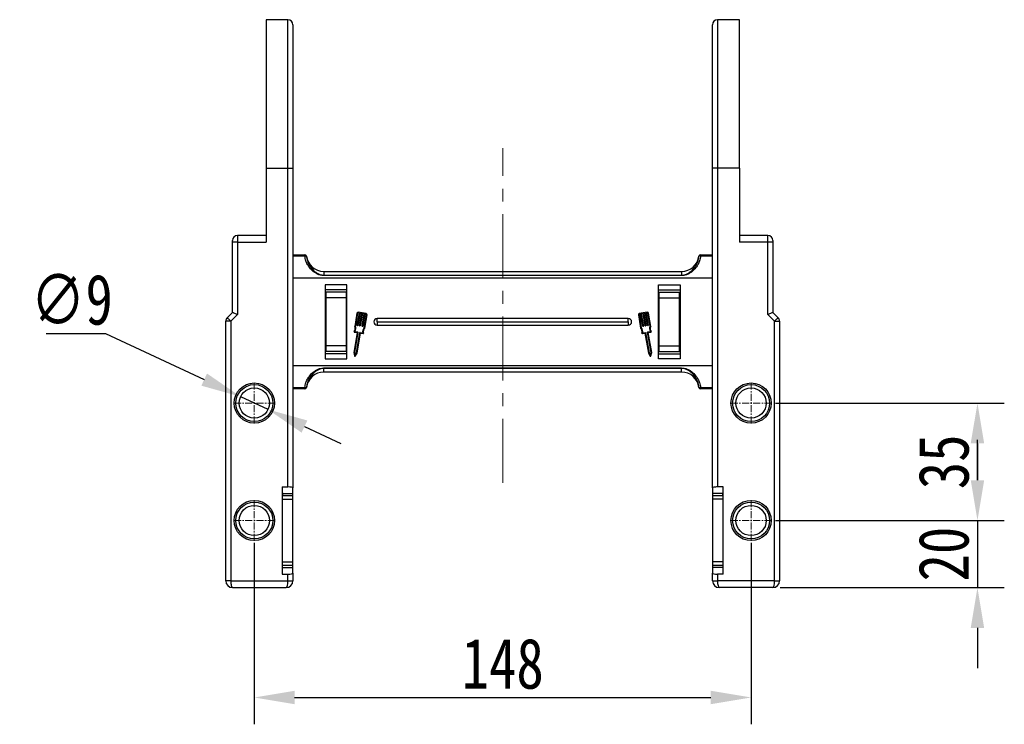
# Model space of a CAD drawing. Header units: millimetres. Extents: x -1637 to 445, y 81 to 1539.
# Tile 4 of 52: x -1378 to -1085, y 625 to 835. Entities that reach past the tile are written whole.
import ezdxf

# ---------------------------------------------------------------- set-up
doc = ezdxf.new("R2010")
doc.units = ezdxf.units.MM
doc.linetypes.add('CENTER', pattern=[0.6, 0.375, -0.075, 0.075, -0.075])
doc.linetypes.add('CENTERX2', pattern=[20.32, 12.7, -2.54, 2.54, -2.54])
doc.styles.get("Standard").update_dxf_attribs({"font": '仿宋_GB2312.ttf', "width": 0.8})
doc.dimstyles.new('ISO-60.1', dxfattribs={"dimtxt": 15, "dimasz": 12, "dimexe": 8, "dimexo": 0.625, "dimgap": 2.5, "dimtad": 1, "dimdsep": 46, "dimtxsty": 'Standard', "dimcen": 2.5, "dimadec": 0, "dimazin": 0, "dimtfac": 1, "dimtmove": 0, "dimatfit": 3, "dimfxl": 0, "dimarcsym": 0})
doc.dimstyles.new('副本 ISO-60.1', dxfattribs={"dimtxt": 15, "dimasz": 12, "dimexe": 8, "dimexo": 0.625, "dimgap": 2.5, "dimtad": 1, "dimtoh": 1, "dimdsep": 46, "dimtxsty": 'Standard', "dimcen": 2.5, "dimadec": 0, "dimazin": 0, "dimtfac": 1, "dimtmove": 0, "dimatfit": 3, "dimfxl": 0, "dimarcsym": 0})

# ---------------------------------------------------------------- blocks, each defined once
blk = doc.blocks.new('*D3485')
at = {"color": 0, "lineweight": -2}
for p, q in [((-1369.97, 741.2), (-1352.27, 741.2)), ((-1352.27, 741.2), (-1322.91, 727.45)), ((-1303.89, 718.54), (-1312.04, 722.36)), ((-1293.03, 713.45), (-1282.16, 708.37))]:
    blk.add_line(p, q, dxfattribs=at)
at = {"color": 0, "lineweight": 9}
for points in [[(-1322.06, 729.26), (-1323.76, 725.64), (-1312.04, 722.36)], [(-1292.18, 715.27), (-1293.88, 711.64), (-1303.89, 718.54)]]:
    blk.add_solid(points, dxfattribs=at)
at = {"layer": 'Defpoints', "color": 0, "lineweight": 9}
for p in [(-1312.04, 722.36), (-1303.89, 718.54)]:
    blk.add_point(p, dxfattribs=at)
at = {"color": 0, "lineweight": 9, "insert": (-1362.37, 751.2), "char_height": 15, "attachment_point": 5}
blk.add_mtext('∅9', dxfattribs=at)
blk = doc.blocks.new('*D3486')
at = {"color": 0, "lineweight": -2}
for p, q in [((-1152.74, 720.45), (-1084.53, 720.45)), ((-1092.53, 708.45), (-1092.53, 697.45)), ((-1152.74, 685.45), (-1084.53, 685.45))]:
    blk.add_line(p, q, dxfattribs=at)
at = {"color": 0, "lineweight": 9}
for points in [[(-1094.53, 708.45), (-1090.53, 708.45), (-1092.53, 720.45)], [(-1094.53, 697.45), (-1090.53, 697.45), (-1092.53, 685.45)]]:
    blk.add_solid(points, dxfattribs=at)
at = {"layer": 'Defpoints', "color": 0, "lineweight": 9}
for p in [(-1153.37, 720.45), (-1153.37, 685.45), (-1092.53, 685.45)]:
    blk.add_point(p, dxfattribs=at)
at = {"color": 0, "lineweight": 9, "insert": (-1102.53, 702.95), "char_height": 15, "attachment_point": 5, "rotation": 90}
blk.add_mtext('35', dxfattribs=at)
blk = doc.blocks.new('*D3487')
at = {"color": 0, "lineweight": -2}
for p, q in [((-1092.53, 697.45), (-1092.53, 709.45)), ((-1152.74, 685.45), (-1084.53, 685.45)), ((-1092.53, 685.45), (-1092.53, 665.45)), ((-1151.34, 665.45), (-1084.53, 665.45)), ((-1092.53, 653.45), (-1092.53, 641.45))]:
    blk.add_line(p, q, dxfattribs=at)
at = {"color": 0, "lineweight": 9}
for points in [[(-1094.53, 697.45), (-1090.53, 697.45), (-1092.53, 685.45)], [(-1094.53, 653.45), (-1090.53, 653.45), (-1092.53, 665.45)]]:
    blk.add_solid(points, dxfattribs=at)
at = {"layer": 'Defpoints', "color": 0, "lineweight": 9}
for p in [(-1153.37, 685.45), (-1151.97, 665.45), (-1092.53, 665.45)]:
    blk.add_point(p, dxfattribs=at)
at = {"color": 0, "lineweight": 9, "insert": (-1102.53, 675.45), "char_height": 15, "attachment_point": 5, "rotation": 90}
blk.add_mtext('20', dxfattribs=at)
blk = doc.blocks.new('*D3508')
at = {"color": 0, "lineweight": -2}
for p, q in [((-1307.97, 678.78), (-1307.97, 624.71)), ((-1159.97, 678.78), (-1159.97, 624.71)), ((-1295.97, 632.71), (-1171.97, 632.71))]:
    blk.add_line(p, q, dxfattribs=at)
at = {"color": 0, "lineweight": 9}
for points in [[(-1295.97, 634.71), (-1295.97, 630.71), (-1307.97, 632.71)], [(-1171.97, 634.71), (-1171.97, 630.71), (-1159.97, 632.71)]]:
    blk.add_solid(points, dxfattribs=at)
at = {"layer": 'Defpoints', "color": 0, "lineweight": 9}
for p in [(-1307.97, 679.4), (-1159.97, 679.4), (-1159.97, 632.71)]:
    blk.add_point(p, dxfattribs=at)
at = {"color": 0, "lineweight": 9, "insert": (-1233.97, 642.71), "char_height": 15, "attachment_point": 5}
blk.add_mtext('148', dxfattribs=at)

msp = doc.modelspace()

# ---------------------------------------------------------------- linework, layer by layer
at = {"color": 7, "linetype": 'Continuous', "lineweight": 25}
for p, q in [((-1297.969, 834.717), (-1304.469, 834.717)), ((-1304.469, 834.717), (-1304.469, 790.453)), ((-1296.469, 833.217), (-1296.469, 790.453)), ((-1171.469, 790.453), (-1171.469, 833.217)), ((-1163.469, 834.717), (-1169.969, 834.717)), ((-1163.469, 790.453), (-1163.469, 834.717)), ((-1304.469, 790.453), (-1304.469, 768.369)), ((-1304.469, 790.453), (-1297.969, 790.453)), ((-1297.969, 695.453), (-1297.969, 790.453)), ((-1297.969, 790.453), (-1296.469, 790.453)), ((-1296.469, 790.453), (-1296.469, 695.189)), ((-1171.469, 695.189), (-1171.469, 790.453)), ((-1169.969, 790.453), (-1171.469, 790.453)), ((-1169.969, 790.453), (-1169.969, 695.453)), ((-1163.469, 790.453), (-1169.969, 790.453)), ((-1163.469, 790.453), (-1163.469, 768.369)), ((-1314.469, 768.369), (-1314.469, 768.869)), ((-1304.469, 770.369), (-1312.969, 770.369)), ((-1154.969, 770.369), (-1163.469, 770.369)), ((-1153.469, 768.869), (-1153.469, 768.369)), ((-1314.469, 747.453), (-1314.469, 768.369)), ((-1312.969, 768.369), (-1314.469, 768.369)), ((-1312.969, 768.369), (-1312.969, 746.832)), ((-1312.969, 768.369), (-1304.469, 768.369)), ((-1154.969, 768.369), (-1163.469, 768.369)), ((-1154.969, 746.832), (-1154.969, 768.369)), ((-1153.469, 768.369), (-1154.969, 768.369)), ((-1153.469, 768.369), (-1153.469, 747.453)), ((-1296.469, 764.68), (-1292.933, 764.68)), ((-1292.933, 764.285), (-1296.469, 764.285)), ((-1292.933, 764.285), (-1292.933, 764.68)), ((-1292.434, 764.242), (-1292.438, 764.242)), ((-1175.501, 764.242), (-1175.505, 764.242)), ((-1175.006, 764.68), (-1175.006, 764.285)), ((-1175.006, 764.68), (-1171.469, 764.68)), ((-1171.469, 764.285), (-1175.006, 764.285)), ((-1171.469, 757.68), (-1296.469, 757.68)), ((-1287.273, 759.68), (-1287.273, 758.559)), ((-1287.273, 759.68), (-1180.666, 759.68)), ((-1287.273, 758.559), (-1287.273, 758.444)), ((-1287.273, 758.559), (-1180.666, 758.559)), ((-1180.666, 758.444), (-1287.273, 758.444)), ((-1180.666, 759.68), (-1180.666, 758.559)), ((-1180.666, 758.559), (-1180.666, 758.444)), ((-1280.369, 755.68), (-1286.869, 755.68)), ((-1286.869, 755.68), (-1286.869, 733.68)), ((-1280.369, 754.238), (-1286.869, 754.238)), ((-1280.369, 754.237), (-1286.869, 754.237)), ((-1280.369, 733.68), (-1280.369, 755.68)), ((-1187.569, 733.68), (-1187.569, 755.68)), ((-1187.569, 755.68), (-1181.069, 755.68)), ((-1187.569, 754.238), (-1181.069, 754.238)), ((-1187.569, 754.237), (-1181.069, 754.237)), ((-1181.069, 755.68), (-1181.069, 733.68)), ((-1286.639, 753.533), (-1286.639, 751.842)), ((-1280.519, 753.533), (-1286.639, 753.533)), ((-1286.639, 751.842), (-1286.639, 737.518)), ((-1280.519, 751.842), (-1286.639, 751.842)), ((-1280.519, 751.842), (-1280.519, 753.533)), ((-1280.519, 737.518), (-1280.519, 751.842)), ((-1187.419, 753.533), (-1187.419, 751.842)), ((-1187.419, 753.533), (-1181.299, 753.533)), ((-1187.419, 751.842), (-1181.299, 751.842)), ((-1187.419, 751.842), (-1187.419, 737.518)), ((-1181.299, 751.842), (-1181.299, 753.533)), ((-1181.299, 737.518), (-1181.299, 751.842)), ((-1316.03, 745.893), (-1314.469, 747.453)), ((-1312.969, 746.832), (-1314.969, 744.832)), ((-1277.394, 747.285), (-1278.074, 743.299)), ((-1277.193, 747.25), (-1277.863, 743.327)), ((-1277.295, 743.622), (-1276.673, 747.265)), ((-1276.472, 747.231), (-1277.094, 743.588)), ((-1276.673, 747.265), (-1277.075, 747.334)), ((-1274.629, 747.123), (-1277.041, 747.535)), ((-1276.592, 743.502), (-1275.969, 747.145)), ((-1275.969, 747.145), (-1276.472, 747.231)), ((-1275.768, 747.111), (-1276.391, 743.467)), ((-1275.888, 743.382), (-1275.266, 747.025)), ((-1275.266, 747.025), (-1275.768, 747.111)), ((-1275.065, 746.99), (-1275.687, 743.347)), ((-1275.25, 742.881), (-1274.579, 746.804)), ((-1274.663, 746.922), (-1275.065, 746.99)), ((-1275.059, 742.784), (-1274.378, 746.77)), ((-1196.569, 745.68), (-1271.369, 745.68)), ((-1271.369, 744.68), (-1271.369, 745.68)), ((-1196.569, 744.68), (-1196.569, 745.68)), ((-1193.56, 746.77), (-1192.879, 742.784)), ((-1193.359, 746.804), (-1192.689, 742.881)), ((-1190.898, 747.535), (-1193.31, 747.123)), ((-1192.874, 746.99), (-1193.276, 746.922)), ((-1192.252, 743.347), (-1192.874, 746.99)), ((-1192.17, 747.111), (-1192.673, 747.025)), ((-1192.673, 747.025), (-1192.051, 743.382)), ((-1191.548, 743.467), (-1192.17, 747.111)), ((-1191.467, 747.231), (-1191.969, 747.145)), ((-1191.969, 747.145), (-1191.347, 743.502)), ((-1190.845, 743.588), (-1191.467, 747.231)), ((-1190.864, 747.334), (-1191.266, 747.265)), ((-1191.266, 747.265), (-1190.644, 743.622)), ((-1190.076, 743.327), (-1190.746, 747.25)), ((-1189.864, 743.299), (-1190.545, 747.285)), ((-1152.969, 744.832), (-1154.969, 746.832)), ((-1153.469, 747.453), (-1151.909, 745.893)), ((-1314.969, 744.832), (-1316.469, 744.832)), ((-1316.469, 667.453), (-1316.469, 744.832)), ((-1314.969, 744.832), (-1314.969, 667.453)), ((-1277.153, 743.546), (-1277.254, 743.563)), ((-1276.449, 743.426), (-1276.55, 743.443)), ((-1275.746, 743.306), (-1275.846, 743.323)), ((-1271.369, 744.68), (-1196.569, 744.68)), ((-1271.369, 744.68), (-1271.369, 743.68)), ((-1271.369, 743.68), (-1196.569, 743.68)), ((-1196.569, 744.68), (-1196.569, 743.68)), ((-1192.092, 743.323), (-1192.193, 743.306)), ((-1191.389, 743.443), (-1191.489, 743.426)), ((-1190.685, 743.563), (-1190.786, 743.546)), ((-1152.969, 667.453), (-1152.969, 744.832)), ((-1152.969, 744.832), (-1151.469, 744.832)), ((-1151.469, 744.832), (-1151.469, 667.453)), ((-1277.353, 741.466), (-1278.369, 735.521)), ((-1277.126, 741.582), (-1278.161, 735.527)), ((-1278.131, 741.599), (-1277.353, 741.466)), ((-1277.945, 741.774), (-1277.168, 741.641)), ((-1277.558, 735.424), (-1276.523, 741.479)), ((-1277.364, 735.349), (-1276.357, 741.244)), ((-1276.465, 741.521), (-1275.688, 741.388)), ((-1276.298, 741.286), (-1275.571, 741.161)), ((-1192.368, 741.161), (-1191.641, 741.286)), ((-1192.251, 741.388), (-1191.474, 741.521)), ((-1191.582, 741.244), (-1190.575, 735.349)), ((-1191.415, 741.479), (-1190.381, 735.424)), ((-1189.778, 735.527), (-1190.812, 741.582)), ((-1190.771, 741.641), (-1189.994, 741.774)), ((-1190.586, 741.466), (-1189.808, 741.599)), ((-1189.57, 735.521), (-1190.586, 741.466)), ((-1280.519, 737.518), (-1286.639, 737.518)), ((-1286.639, 737.518), (-1286.639, 735.828)), ((-1280.519, 735.828), (-1280.519, 737.518)), ((-1187.419, 737.518), (-1181.299, 737.518)), ((-1187.419, 737.518), (-1187.419, 735.828)), ((-1181.299, 735.828), (-1181.299, 737.518)), ((-1280.369, 735.123), (-1286.869, 735.123)), ((-1286.869, 733.68), (-1280.369, 733.68)), ((-1280.519, 735.828), (-1286.639, 735.828)), ((-1278.369, 735.521), (-1278.123, 734.486)), ((-1278.161, 735.527), (-1277.98, 734.766)), ((-1277.98, 734.766), (-1277.558, 735.424)), ((-1277.938, 734.454), (-1277.364, 735.349)), ((-1190.575, 735.349), (-1190, 734.454)), ((-1190.381, 735.424), (-1189.958, 734.766)), ((-1189.958, 734.766), (-1189.778, 735.527)), ((-1189.815, 734.486), (-1189.57, 735.521)), ((-1187.569, 735.123), (-1181.069, 735.123)), ((-1181.069, 733.68), (-1187.569, 733.68)), ((-1187.419, 735.828), (-1181.299, 735.828)), ((-1296.469, 731.68), (-1171.469, 731.68)), ((-1287.273, 730.916), (-1180.666, 730.916)), ((-1287.273, 730.916), (-1287.273, 730.801)), ((-1287.273, 729.68), (-1287.273, 730.801)), ((-1180.666, 730.801), (-1287.273, 730.801)), ((-1180.666, 730.916), (-1180.666, 730.801)), ((-1180.666, 729.68), (-1180.666, 730.801)), ((-1180.666, 729.68), (-1287.273, 729.68)), ((-1296.469, 725.076), (-1292.933, 725.076)), ((-1292.933, 724.68), (-1296.469, 724.68)), ((-1292.933, 724.68), (-1292.933, 725.076)), ((-1292.438, 725.119), (-1292.434, 725.119)), ((-1175.505, 725.119), (-1175.501, 725.119)), ((-1175.006, 725.076), (-1171.469, 725.076)), ((-1175.006, 725.076), (-1175.006, 724.68)), ((-1171.469, 724.68), (-1175.006, 724.68)), ((-1299.669, 695.453), (-1297.969, 695.453)), ((-1299.669, 695.453), (-1299.669, 669.453)), ((-1168.269, 695.453), (-1169.969, 695.453)), ((-1168.269, 669.453), (-1168.269, 695.453)), ((-1299.469, 693.69), (-1299.669, 693.69)), ((-1296.469, 692.791), (-1299.669, 692.791)), ((-1299.469, 693.486), (-1299.469, 693.69)), ((-1299.469, 693.486), (-1296.469, 693.486)), ((-1299.469, 692.776), (-1299.469, 693.486)), ((-1296.469, 693.486), (-1296.469, 695.189)), ((-1296.469, 692.791), (-1296.469, 693.486)), ((-1296.469, 691.791), (-1296.469, 692.791)), ((-1171.469, 695.189), (-1171.469, 693.486)), ((-1168.469, 693.486), (-1171.469, 693.486)), ((-1171.469, 693.486), (-1171.469, 692.776)), ((-1168.269, 692.791), (-1171.469, 692.791)), ((-1171.469, 692.791), (-1171.469, 691.791)), ((-1168.269, 693.69), (-1168.469, 693.69)), ((-1168.469, 693.69), (-1168.469, 693.486)), ((-1168.469, 693.486), (-1168.469, 692.791)), ((-1299.669, 691.791), (-1296.469, 691.791)), ((-1296.469, 673.115), (-1296.469, 691.791)), ((-1168.269, 691.791), (-1171.469, 691.791)), ((-1171.469, 691.791), (-1171.469, 673.115)), ((-1299.669, 673.115), (-1296.469, 673.115)), ((-1299.669, 672.115), (-1296.469, 672.115)), ((-1296.469, 672.115), (-1296.469, 673.115)), ((-1296.469, 671.421), (-1296.469, 672.115)), ((-1168.269, 673.115), (-1171.469, 673.115)), ((-1171.469, 673.115), (-1171.469, 672.115)), ((-1171.469, 672.131), (-1171.469, 671.421)), ((-1171.469, 672.115), (-1168.269, 672.115)), ((-1299.669, 671.421), (-1296.469, 671.421)), ((-1299.669, 669.453), (-1297.969, 669.453)), ((-1297.969, 667.453), (-1297.969, 669.453)), ((-1296.469, 669.718), (-1296.469, 671.421)), ((-1296.469, 669.718), (-1296.469, 667.453)), ((-1168.269, 671.421), (-1171.469, 671.421)), ((-1171.469, 671.421), (-1171.469, 669.718)), ((-1171.469, 667.453), (-1171.469, 669.718)), ((-1169.969, 669.453), (-1169.969, 667.453)), ((-1168.269, 669.453), (-1169.969, 669.453)), ((-1314.969, 667.453), (-1316.469, 667.453)), ((-1314.969, 667.453), (-1297.969, 667.453)), ((-1297.969, 667.453), (-1296.469, 667.453)), ((-1171.469, 667.453), (-1169.969, 667.453)), ((-1152.969, 667.453), (-1169.969, 667.453)), ((-1152.969, 667.453), (-1151.469, 667.453)), ((-1314.469, 665.453), (-1298.469, 665.453)), ((-1153.469, 665.453), (-1169.469, 665.453))]:
    msp.add_line(p, q, dxfattribs=at)
at = {"color": 8, "linetype": 'Continuous', "lineweight": 25}
for p, q in [((-1297.969, 790.453), (-1297.969, 834.717)), ((-1169.969, 834.717), (-1169.969, 790.453)), ((-1312.969, 770.369), (-1312.969, 768.369)), ((-1154.969, 768.369), (-1154.969, 770.369))]:
    msp.add_line(p, q, dxfattribs=at)
at = {"color": 1, "linetype": 'CENTERX2', "lineweight": 13, "ltscale": 1.5}
msp.add_line((-1233.969, 696.708), (-1233.969, 796.468), dxfattribs=at)
at = {"color": 1, "linetype": 'CENTER', "lineweight": 9, "ltscale": 5.588}
for p, q in [((-1307.969, 714.403), (-1307.969, 726.503)), ((-1307.969, 714.403), (-1307.969, 726.503)), ((-1159.969, 714.403), (-1159.969, 726.503)), ((-1159.969, 714.403), (-1159.969, 726.503)), ((-1314.019, 720.453), (-1301.919, 720.453)), ((-1314.019, 720.453), (-1301.919, 720.453)), ((-1166.019, 720.453), (-1153.919, 720.453)), ((-1166.019, 720.453), (-1153.919, 720.453)), ((-1307.969, 679.403), (-1307.969, 691.503)), ((-1159.969, 679.403), (-1159.969, 691.503)), ((-1314.019, 685.453), (-1301.919, 685.453)), ((-1166.019, 685.453), (-1153.919, 685.453))]:
    msp.add_line(p, q, dxfattribs=at)
at = {"color": 7, "linetype": 'Continuous', "lineweight": 25, "flags": 128}
for points in [[(-1314.969, 744.832), (-1315.176, 745.039), (-1315.375, 745.238), (-1315.559, 745.421), (-1315.719, 745.582), (-1315.851, 745.714), (-1315.949, 745.812), (-1316.01, 745.872), (-1316.03, 745.893)], [(-1312.969, 746.832), (-1313.262, 746.953), (-1313.543, 747.07), (-1313.803, 747.177), (-1314.03, 747.271), (-1314.217, 747.349), (-1314.355, 747.406), (-1314.441, 747.441), (-1314.469, 747.453)], [(-1153.469, 747.453), (-1153.492, 747.444), (-1153.56, 747.416), (-1153.67, 747.37), (-1153.82, 747.308), (-1154.005, 747.231), (-1154.219, 747.143), (-1154.456, 747.045), (-1154.709, 746.94), (-1154.969, 746.832)], [(-1151.909, 745.893), (-1151.929, 745.872), (-1151.989, 745.812), (-1152.087, 745.714), (-1152.219, 745.582), (-1152.38, 745.421), (-1152.564, 745.238), (-1152.762, 745.039), (-1152.969, 744.832)]]:
    msp.add_lwpolyline(points, dxfattribs=at)
at = {"color": 7, "linetype": 'Continuous', "lineweight": 25}
for centre, radius in [((-1307.969, 720.453), 6), ((-1307.969, 720.453), 5.5), ((-1307.969, 720.453), 4.5), ((-1159.969, 720.453), 6), ((-1159.969, 720.453), 5.5), ((-1159.969, 720.453), 4.5), ((-1307.969, 685.453), 6), ((-1307.969, 685.453), 5.5), ((-1307.969, 685.453), 4.5), ((-1159.969, 685.453), 6), ((-1159.969, 685.453), 5.5), ((-1159.969, 685.453), 4.5)]:
    msp.add_circle(centre, radius, dxfattribs=at)
for centre, radius, start, end in [((-1297.969, 833.217), 1.5, 0, 90), ((-1169.969, 833.217), 1.5, 90, 180), ((-1312.969, 768.869), 1.5, 90, 180), ((-1154.969, 768.869), 1.5, 360, 90), ((-1292.934, 764.181), 0.499, 6.96625, 89.951), ((-1292.748, 763.552), 0.756, 65.79045, 104.1648), ((-1292.93, 764.18), 0.5, 7.05413, 90), ((-1287.273, 764.88), 5.2, 187.05413, 270), ((-1180.666, 764.88), 5.2, 270, 352.94587), ((-1175.009, 764.18), 0.5, 90, 172.94587), ((-1175.005, 764.181), 0.499, 90.04909, 173.03238), ((-1175.191, 763.552), 0.756, 75.83553, 114.20899), ((-1314.969, 744.832), 1.5, 135, 180), ((-1277.092, 747.233), 0.306, 80.30687, 170.30687), ((-1277.092, 747.233), 0.102, 80.30687, 170.30687), ((-1274.68, 746.821), 0.102, 350.30687, 80.30687), ((-1274.68, 746.821), 0.306, 350.30687, 80.30687), ((-1271.369, 744.68), 1, 90, 270), ((-1196.569, 744.68), 1, 270, 90), ((-1193.259, 746.821), 0.306, 99.69313, 189.69313), ((-1193.259, 746.821), 0.102, 99.69313, 189.69313), ((-1190.847, 747.233), 0.306, 9.69313, 99.69313), ((-1190.847, 747.233), 0.102, 9.69313, 99.69313), ((-1152.969, 744.832), 1.5, 0, 45), ((-1279.435, 742.632), 1.515, 324.79186, 26.12453), ((-1279.435, 742.632), 1.719, 330.07022, 23.86617), ((-1277.245, 743.613), 0.051, 170.30687, 260.30687), ((-1277.144, 743.596), 0.051, 260.30687, 350.30687), ((-1276.541, 743.493), 0.051, 170.30687, 260.30687), ((-1276.441, 743.476), 0.051, 260.30687, 350.30687), ((-1275.838, 743.373), 0.051, 170.30687, 260.30687), ((-1275.737, 743.356), 0.051, 260.30687, 350.30687), ((-1273.997, 741.703), 1.719, 136.74758, 190.54353), ((-1273.997, 741.703), 1.515, 134.48921, 195.82188), ((-1193.941, 741.703), 1.515, 344.17812, 45.51079), ((-1193.941, 741.703), 1.719, 349.45647, 43.25242), ((-1192.201, 743.356), 0.051, 189.69313, 279.69313), ((-1192.101, 743.373), 0.051, 279.69313, 9.69313), ((-1191.498, 743.476), 0.051, 189.69313, 279.69313), ((-1191.397, 743.493), 0.051, 279.69313, 9.69313), ((-1190.794, 743.596), 0.051, 189.69313, 279.69313), ((-1190.694, 743.613), 0.051, 279.69313, 9.69313), ((-1188.504, 742.632), 1.719, 156.13383, 209.92978), ((-1188.504, 742.632), 1.515, 153.87547, 215.20814), ((-1278.114, 741.699), 0.102, 144.79186, 260.30687), ((-1277.177, 741.591), 0.051, 350.30687, 80.30687), ((-1276.473, 741.471), 0.051, 80.30687, 170.30687), ((-1276.306, 741.235), 0.051, 80.30687, 170.30687), ((-1275.553, 741.262), 0.102, 260.30687, 15.82188), ((-1192.385, 741.262), 0.102, 164.17812, 279.69313), ((-1191.632, 741.235), 0.051, 9.69313, 99.69313), ((-1191.466, 741.471), 0.051, 9.69313, 99.69313), ((-1190.762, 741.591), 0.051, 99.69313, 189.69313), ((-1189.825, 741.699), 0.102, 279.69313, 35.20814), ((-1278.024, 734.509), 0.102, 193.32833, 327.28541), ((-1189.915, 734.509), 0.102, 212.71459, 346.67167), ((-1287.273, 724.48), 5.2, 90, 172.94587), ((-1180.666, 724.48), 5.2, 7.05413, 90), ((-1292.748, 725.809), 0.756, 255.8326, 294.21301), ((-1292.934, 725.18), 0.499, 270.04988, 353.03384), ((-1292.93, 725.18), 0.5, 270, 352.94587), ((-1175.009, 725.18), 0.5, 187.05413, 270), ((-1175.191, 725.809), 0.756, 245.78755, 284.16707), ((-1175.005, 725.18), 0.499, 186.96754, 269.95003), ((-1314.469, 667.453), 2, 180, 270), ((-1298.469, 667.453), 2, 270, 0), ((-1169.469, 667.453), 2, 180, 270), ((-1153.469, 667.453), 2, 270, 0)]:
    msp.add_arc(centre, radius, start, end, dxfattribs=at)
for centre, major_axis, ratio, start_param, end_param in [((-1297.969, 695.189), (1.5, 0), 0.176327, 0, 1.5707963), ((-1169.969, 695.189), (1.5, 0), 0.176327, 1.5707963, 3.1415927), ((-1297.969, 669.718), (1.5, 0), 0.176327, 4.712389, 6.2831853), ((-1169.969, 669.718), (1.5, 0), 0.176327, 3.1415927, 4.712389), ((-1314.469, 667.453), (0, 2), 0.25, 1.5707963, 3.1415927), ((-1298.469, 667.453), (0, 2), 0.25, 3.1415927, 4.712389), ((-1169.469, 667.453), (0, 2), 0.25, 1.5707963, 3.1415927), ((-1153.469, 667.453), (0, 2), 0.25, 3.1415927, 4.712389)]:
    msp.add_ellipse(centre, major_axis=major_axis, ratio=ratio, start_param=start_param, end_param=end_param, dxfattribs=at)
for points, knots in [([(-1287.273, 758.444), (-1287.696, 758.488), (-1288.433, 758.564), (-1289.398, 758.995), (-1290.475, 759.663), (-1291.438, 760.61), (-1292.187, 761.781), (-1292.699, 762.93), (-1292.848, 763.792), (-1292.933, 764.285)], [0, 0, 0, 0, 0.1421176, 0.2478142, 0.3536492, 0.571334, 0.6999123, 0.8285026, 1, 1, 1, 1]), ([(-1292.438, 764.242), (-1292.365, 763.791), (-1292.181, 762.661), (-1291.384, 761.064), (-1290.294, 759.858), (-1289.302, 759.162), (-1288.394, 758.695), (-1287.682, 758.609), (-1287.273, 758.559)], [0, 0, 0, 0, 0.1685697, 0.4225619, 0.6411049, 0.7485677, 0.8558271, 1, 1, 1, 1]), ([(-1175.006, 764.285), (-1175.091, 763.792), (-1175.239, 762.93), (-1175.752, 761.781), (-1176.501, 760.61), (-1177.464, 759.663), (-1178.54, 758.995), (-1179.506, 758.564), (-1180.243, 758.488), (-1180.666, 758.444)], [0, 0, 0, 0, 0.1714976, 0.3000881, 0.4286662, 0.6463508, 0.7521854, 0.8578828, 1, 1, 1, 1]), ([(-1180.666, 758.559), (-1180.257, 758.609), (-1179.545, 758.695), (-1178.637, 759.162), (-1177.645, 759.858), (-1176.549, 761.064), (-1175.804, 762.609), (-1175.558, 763.731), (-1175.507, 764.184), (-1175.501, 764.242)], [0, 0, 0, 0, 0.1441604, 0.2514113, 0.3588641, 0.5773888, 0.8313599, 0.9783865, 1, 1, 1, 1]), ([(-1292.933, 725.076), (-1292.848, 725.568), (-1292.699, 726.431), (-1292.187, 727.58), (-1291.438, 728.751), (-1290.475, 729.698), (-1289.398, 730.366), (-1288.433, 730.797), (-1287.696, 730.873), (-1287.273, 730.916)], [0, 0, 0, 0, 0.171497, 0.3000874, 0.428666, 0.6463506, 0.7521857, 0.8578824, 1, 1, 1, 1]), ([(-1287.273, 730.801), (-1287.682, 730.752), (-1288.394, 730.666), (-1289.302, 730.199), (-1290.293, 729.502), (-1291.39, 728.297), (-1292.135, 726.752), (-1292.381, 725.63), (-1292.432, 725.177), (-1292.438, 725.119)], [0, 0, 0, 0, 0.1441606, 0.2514114, 0.3588646, 0.5773896, 0.8313605, 0.9783874, 1, 1, 1, 1]), ([(-1180.666, 730.916), (-1180.243, 730.873), (-1179.506, 730.797), (-1178.54, 730.366), (-1177.464, 729.698), (-1176.501, 728.751), (-1175.752, 727.58), (-1175.239, 726.431), (-1175.091, 725.568), (-1175.006, 725.076)], [0, 0, 0, 0, 0.1421172, 0.24781467, 0.3536495, 0.57133382, 0.69991224, 0.82850278, 1, 1, 1, 1]), ([(-1175.501, 725.119), (-1175.574, 725.57), (-1175.758, 726.7), (-1176.555, 728.297), (-1177.642, 729.5), (-1178.633, 730.196), (-1179.54, 730.665), (-1180.257, 730.752), (-1180.666, 730.801)], [0, 0, 0, 0, 0.1685717, 0.4225673, 0.6411136, 0.7470231, 0.8558258, 1, 1, 1, 1])]:
    msp.add_open_spline(points, degree=3, knots=knots, dxfattribs=at)

# ---------------------------------------------------------------- dimensions: what is measured, and where the dimension line sits
at = {"color": 5, "lineweight": 9}
dim = msp.add_diameter_dim_2p(p1=(-1303.894, 718.545), p2=(-1312.045, 722.362), dimstyle='副本 ISO-60.1', dxfattribs=at)
dim.commit()
dim.dimension.update_dxf_attribs({"geometry": '*D3485', "text_midpoint": (-1362.367, 741.202), "dimtype": 163})
for base, p1, p2, angle, picture, middle in [((-1092.531, 685.453), (-1153.369, 720.453), (-1153.369, 685.453), 90, '*D3486', (-1102.531, 702.953)), ((-1092.531, 665.453), (-1153.369, 685.453), (-1151.969, 665.453), 270, '*D3487', (-1102.531, 675.453))]:
    dim = msp.add_linear_dim(base=base, p1=p1, p2=p2, angle=angle, dimstyle='ISO-60.1', dxfattribs=at)
    dim.commit()
    dim.dimension.update_dxf_attribs({"geometry": picture, "text_midpoint": middle})
dim = msp.add_linear_dim(base=(-1159.969, 632.711), p1=(-1307.969, 679.403), p2=(-1159.969, 679.403), dimstyle='ISO-60.1', dxfattribs=at)
dim.commit()
dim.dimension.update_dxf_attribs({"geometry": '*D3508', "text_midpoint": (-1233.969, 642.711)})

doc.saveas('drawing.dxf')
